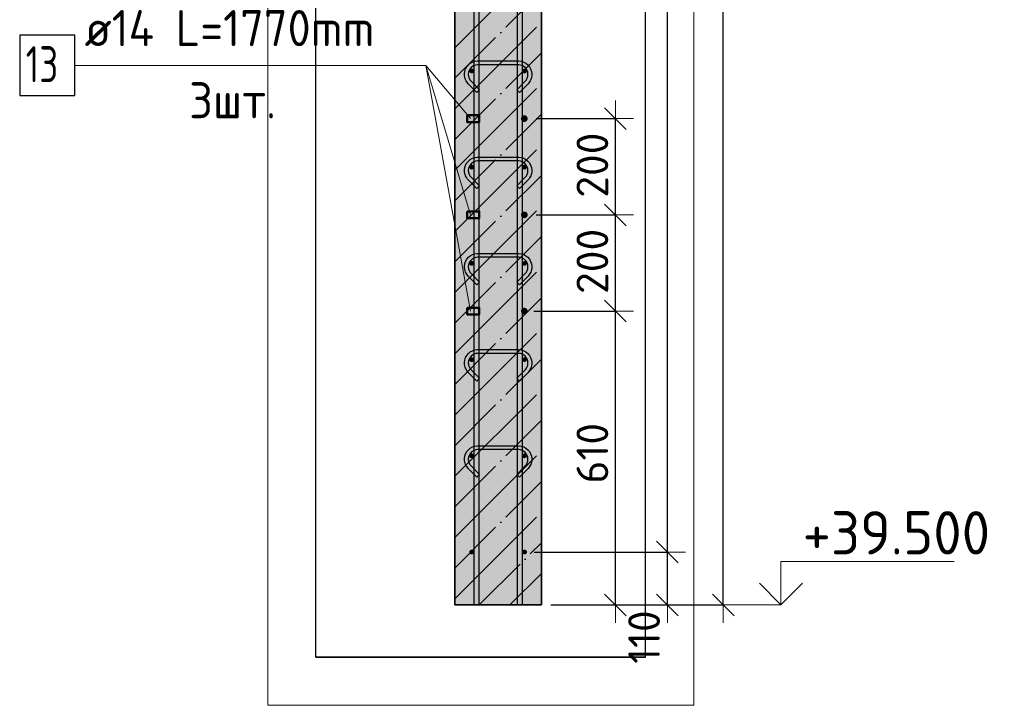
# Model space of a CAD drawing. Header units: millimetres. Extents: x 5077 to 50019, y 6526 to 90933.
# Tile 32 of 60: x 37473 to 39521, y 30227 to 31652. Entities that reach past the tile are written whole.
import ezdxf

# ---------------------------------------------------------------- set-up
doc = ezdxf.new("R2010")
doc.units = ezdxf.units.MM
doc.header["$PDMODE"] = 65
doc.linetypes.add('______11', pattern=[150, 120, -15, 0, -15])
doc.linetypes.add('______5', pattern=[330, 240, -30, 30, -30])
for name, color, linetype, lineweight in [('Standard', 7, 'Continuous', 25), ('Арм.стержн. вертикальными 1', 22, 'Continuous', 35), ('Арм.стержн.горизонт. 1', 180, 'Continuous', 35), ('Арм.стержн.горизонт. 2', 202, 'Continuous', 35), ('Высотная отметки_ общее', 7, 'Continuous', 13), ('Размерная линия_ общее', 7, 'Continuous', 13)]:
    doc.layers.add(name, color=color, linetype=linetype, lineweight=lineweight)
doc.layers.add('Арм.стержн.Стяжки', color=7, linetype='Continuous', lineweight=35, true_color=0x501e0f)
doc.styles.add('ISOCPEUR', font='ISOCPEUR')
doc.dimstyles.new('DIMSTYLE_3', dxfattribs={"dimtxt": 66, "dimasz": 75, "dimexe": 0, "dimexo": 0, "dimgap": 33, "dimtad": 2, "dimdec": 0, "dimrnd": 5, "dimzin": 12, "dimdsep": 46, "dimtxsty": 'ISOCPEUR', "dimblk1": 'ALL_ML_STRICH', "dimblk2": 'ALL_ML_STRICH', "dimsah": 1, "dimcen": 0, "dimclrd": 7, "dimclre": 256, "dimclrt": 7, "dimadec": 0, "dimazin": 0, "dimtfac": 1, "dimtdec": 0, "dimtix": 1, "dimtmove": 2, "dimatfit": 3, "dimfxl": 0, "dimtvp": 1.2, "dimtzin": 0, "dimlwd": 0, "dimlwe": -3, "dimarcsym": 0})
doc.dimstyles.new('DIMSTYLE_9', dxfattribs={"dimtxt": 66, "dimasz": 75, "dimexe": 0, "dimexo": 0, "dimgap": 33, "dimtad": 2, "dimdec": 0, "dimrnd": 5, "dimzin": 12, "dimdsep": 46, "dimtxsty": 'ISOCPEUR', "dimblk1": 'ALL_ML_STRICH', "dimblk2": 'ALL_ML_STRICH', "dimsah": 1, "dimcen": 0, "dimclrd": 7, "dimclre": 256, "dimclrt": 7, "dimadec": 0, "dimazin": 0, "dimtfac": 1, "dimtdec": 0, "dimtix": 1, "dimtmove": 2, "dimatfit": 3, "dimfxl": 0, "dimtzin": 0, "dimlwd": 0, "dimlwe": -3, "dimarcsym": 0})

# ---------------------------------------------------------------- blocks, each defined once
blk = doc.blocks.new('ALL_ML_STRICH')
at = {"color": 0, "linetype": 'ByBlock', "lineweight": -2}
for p, q in [((-0.3, -0.3), (0.3, 0.3)), ((0, -0.5), (0, 0.5)), ((-1, 0), (0.5, 0))]:
    blk.add_line(p, q, dxfattribs=at)
blk = doc.blocks.new('*D164')
at = {"layer": 'DEFPOINTS', "color": 7, "linetype": 'Continuous', "lineweight": 13, "transparency": 33554687}
for p in [(38522.4, 31046.2), (38557.8, 30435.3), (38711.9, 30435.3)]:
    blk.add_point(p, dxfattribs=at)
at = {"layer": 'Размерная линия_ общее', "color": 253, "linetype": 'Continuous', "lineweight": -2, "true_color": 0xa0a0a0, "transparency": 33554687}
for p, q in [((38542.4, 31046.2), (38711.9, 31046.2)), ((38577.8, 30435.3), (38711.9, 30435.3))]:
    blk.add_line(p, q, dxfattribs=at)
at = {"layer": 'Размерная линия_ общее', "color": 7, "linetype": 'Continuous', "lineweight": -2, "transparency": 33554687}
blk.add_line((38711.9, 30435.3), (38711.9, 31046.2), dxfattribs=at)
at = {"layer": 'Размерная линия_ общее', "color": 7, "linetype": 'Continuous', "lineweight": 13, "transparency": 33554687, "xscale": 75, "yscale": 75, "zscale": 75}
for p, rotation in [((38711.9, 31046.2), 90), ((38711.9, 30435.3), 270)]:
    blk.add_blockref('ALL_ML_STRICH', p, dxfattribs=dict(at, rotation=rotation))
at = {"layer": 'Размерная линия_ общее', "color": 7, "linetype": 'Continuous', "lineweight": 13, "transparency": 33554687, "insert": (38663.9, 30750.7), "char_height": 66, "width": 198, "attachment_point": 5, "rotation": 90, "style": 'ISOCPEUR'}
blk.add_mtext('\\A1;{610}', dxfattribs=at)
blk = doc.blocks.new('*D165')
at = {"layer": 'DEFPOINTS', "color": 7, "linetype": 'Continuous', "lineweight": 13, "transparency": 33554687}
for p in [(38526.8, 31246.2), (38522.4, 31046.2), (38711.9, 31046.2)]:
    blk.add_point(p, dxfattribs=at)
at = {"layer": 'Размерная линия_ общее', "color": 253, "linetype": 'Continuous', "lineweight": -2, "true_color": 0xa0a0a0, "transparency": 33554687}
for p, q in [((38546.8, 31246.2), (38711.9, 31246.2)), ((38542.4, 31046.2), (38711.9, 31046.2))]:
    blk.add_line(p, q, dxfattribs=at)
at = {"layer": 'Размерная линия_ общее', "color": 7, "linetype": 'Continuous', "lineweight": -2, "transparency": 33554687}
blk.add_line((38711.9, 31046.2), (38711.9, 31246.2), dxfattribs=at)
at = {"layer": 'Размерная линия_ общее', "color": 7, "linetype": 'Continuous', "lineweight": 13, "transparency": 33554687, "xscale": 75, "yscale": 75, "zscale": 75}
for p, rotation in [((38711.9, 31246.2), 90), ((38711.9, 31046.2), 270)]:
    blk.add_blockref('ALL_ML_STRICH', p, dxfattribs=dict(at, rotation=rotation))
at = {"layer": 'Размерная линия_ общее', "color": 7, "linetype": 'Continuous', "lineweight": 13, "transparency": 33554687, "insert": (38663.9, 31149.5), "char_height": 66, "width": 198, "attachment_point": 5, "rotation": 90, "style": 'ISOCPEUR'}
blk.add_mtext('\\A1;{200}', dxfattribs=at)
blk = doc.blocks.new('*D166')
at = {"layer": 'DEFPOINTS', "color": 7, "linetype": 'Continuous', "lineweight": 13, "transparency": 33554687}
for p in [(38526.8, 31446.2), (38526.8, 31246.2), (38711.9, 31246.2)]:
    blk.add_point(p, dxfattribs=at)
at = {"layer": 'Размерная линия_ общее', "color": 253, "linetype": 'Continuous', "lineweight": -2, "true_color": 0xa0a0a0, "transparency": 33554687}
for p, q in [((38546.8, 31446.2), (38711.9, 31446.2)), ((38546.8, 31246.2), (38711.9, 31246.2))]:
    blk.add_line(p, q, dxfattribs=at)
at = {"layer": 'Размерная линия_ общее', "color": 7, "linetype": 'Continuous', "lineweight": -2, "transparency": 33554687}
blk.add_line((38711.9, 31246.2), (38711.9, 31446.2), dxfattribs=at)
at = {"layer": 'Размерная линия_ общее', "color": 7, "linetype": 'Continuous', "lineweight": 13, "transparency": 33554687, "xscale": 75, "yscale": 75, "zscale": 75}
for p, rotation in [((38711.9, 31446.2), 90), ((38711.9, 31246.2), 270)]:
    blk.add_blockref('ALL_ML_STRICH', p, dxfattribs=dict(at, rotation=rotation))
at = {"layer": 'Размерная линия_ общее', "color": 7, "linetype": 'Continuous', "lineweight": 13, "transparency": 33554687, "insert": (38663.9, 31349.5), "char_height": 66, "width": 198, "attachment_point": 5, "rotation": 90, "style": 'ISOCPEUR'}
blk.add_mtext('\\A1;{200}', dxfattribs=at)
blk = doc.blocks.new('*D296')
at = {"layer": 'DEFPOINTS', "color": 7, "linetype": 'Continuous', "lineweight": 13, "transparency": 33554687}
for p in [(38774.7, 34835.3), (38557.8, 30435.3), (38936.2, 30435.3)]:
    blk.add_point(p, dxfattribs=at)
at = {"layer": 'Размерная линия_ общее', "color": 253, "linetype": 'Continuous', "lineweight": -2, "true_color": 0xa0a0a0, "transparency": 33554687}
for p, q in [((38794.7, 34835.3), (38936.2, 34835.3)), ((38577.8, 30435.3), (38936.2, 30435.3))]:
    blk.add_line(p, q, dxfattribs=at)
at = {"layer": 'Размерная линия_ общее', "color": 7, "linetype": 'Continuous', "lineweight": -2, "transparency": 33554687}
blk.add_line((38936.2, 30435.3), (38936.2, 34835.3), dxfattribs=at)
at = {"layer": 'Размерная линия_ общее', "color": 7, "linetype": 'Continuous', "lineweight": 13, "transparency": 33554687, "xscale": 75, "yscale": 75, "zscale": 75}
for p, rotation in [((38936.2, 34835.3), 90), ((38936.2, 30435.3), 270)]:
    blk.add_blockref('ALL_ML_STRICH', p, dxfattribs=dict(at, rotation=rotation))
at = {"layer": 'Размерная линия_ общее', "color": 7, "linetype": 'Continuous', "lineweight": 13, "transparency": 33554687, "insert": (38888.2, 32632), "char_height": 66, "width": 264, "attachment_point": 5, "rotation": 90, "style": 'ISOCPEUR'}
blk.add_mtext('\\A1;{4400}', dxfattribs=at)
blk = doc.blocks.new('*D301')
at = {"layer": 'DEFPOINTS', "color": 7, "linetype": 'Continuous', "lineweight": 13, "transparency": 33554687}
for p in [(38522.8, 30545.3), (38557.8, 30435.3), (38819.8, 30435.3)]:
    blk.add_point(p, dxfattribs=at)
at = {"layer": 'Размерная линия_ общее', "color": 253, "linetype": 'Continuous', "lineweight": -2, "true_color": 0xa0a0a0, "transparency": 33554687}
for p, q in [((38542.8, 30545.3), (38819.8, 30545.3)), ((38577.8, 30435.3), (38819.8, 30435.3))]:
    blk.add_line(p, q, dxfattribs=at)
at = {"layer": 'Размерная линия_ общее', "color": 7, "linetype": 'Continuous', "lineweight": -2, "transparency": 33554687}
blk.add_line((38819.8, 30435.3), (38819.8, 30545.3), dxfattribs=at)
at = {"layer": 'Размерная линия_ общее', "color": 7, "linetype": 'Continuous', "lineweight": 13, "transparency": 33554687, "xscale": 75, "yscale": 75, "zscale": 75}
for p, rotation in [((38819.8, 30545.3), 90), ((38819.8, 30435.3), 270)]:
    blk.add_blockref('ALL_ML_STRICH', p, dxfattribs=dict(at, rotation=rotation))
at = {"layer": 'Размерная линия_ общее', "color": 7, "linetype": 'Continuous', "lineweight": 13, "transparency": 33554687, "insert": (38771.4, 30368.5), "char_height": 66, "width": 198, "attachment_point": 5, "rotation": 90, "style": 'ISOCPEUR'}
blk.add_mtext('\\A1;{110}', dxfattribs=at)
blk = doc.blocks.new('*D302')
at = {"layer": 'DEFPOINTS', "color": 7, "linetype": 'Continuous', "lineweight": 13, "transparency": 33554687}
for p in [(38522.8, 34745.3), (38522.8, 30545.3), (38819.8, 30545.3)]:
    blk.add_point(p, dxfattribs=at)
at = {"layer": 'Размерная линия_ общее', "color": 253, "linetype": 'Continuous', "lineweight": -2, "true_color": 0xa0a0a0, "transparency": 33554687}
for p, q in [((38542.8, 34745.3), (38819.8, 34745.3)), ((38542.8, 30545.3), (38819.8, 30545.3))]:
    blk.add_line(p, q, dxfattribs=at)
at = {"layer": 'Размерная линия_ общее', "color": 7, "linetype": 'Continuous', "lineweight": -2, "transparency": 33554687}
blk.add_line((38819.8, 30545.3), (38819.8, 34745.3), dxfattribs=at)
at = {"layer": 'Размерная линия_ общее', "color": 7, "linetype": 'Continuous', "lineweight": 13, "transparency": 33554687, "xscale": 75, "yscale": 75, "zscale": 75}
for p, rotation in [((38819.8, 34745.3), 90), ((38819.8, 30545.3), 270)]:
    blk.add_blockref('ALL_ML_STRICH', p, dxfattribs=dict(at, rotation=rotation))
at = {"layer": 'Размерная линия_ общее', "color": 7, "linetype": 'Continuous', "lineweight": 13, "transparency": 33554687, "insert": (38738.8, 32420.3), "char_height": 66, "width": 3.3, "attachment_point": 1, "rotation": 90, "line_spacing_factor": 0.60241, "style": 'ISOCPEUR'}
blk.add_mtext('\\W0.91;21х200=4200', dxfattribs=at)
blk = doc.blocks.new('COMPLEX_ELEVATIONDIM_5')
at = {"layer": 'Высотная отметки_ общее', "color": 7, "linetype": 'Continuous', "lineweight": 13, "transparency": 33554687}
for p, q in [((39056.2, 30435.3), (39056.2, 30525.3)), ((39056.2, 30525.3), (39416.2, 30525.3)), ((39056.2, 30435.3), (39011.2, 30480.3)), ((39056.2, 30435.3), (39101.2, 30480.3)), ((39056.2, 30435.3), (39056.2, 30435.3)), ((39056.2, 30435.3), (39056.2, 30435.3)), ((39056.2, 30435.3), (39056.2, 30435.3)), ((39056.2, 30435.3), (39056.2, 30435.3))]:
    blk.add_line(p, q, dxfattribs=at)
blk.add_lwpolyline([(39056.2, 30435.3), (38996.2, 30435.3), (38996.2, 30435.3), (38950.1, 30435.3)], dxfattribs=at)
at = {"layer": 'Высотная отметки_ общее', "color": 7, "linetype": 'Continuous', "lineweight": 13, "transparency": 33554687, "insert": (39101.2, 30540.3), "char_height": 90, "width": 447.716, "attachment_point": 7, "style": 'ISOCPEUR'}
blk.add_mtext('\\W0.96;+39.500', dxfattribs=at)

msp = doc.modelspace()

# ---------------------------------------------------------------- hatches: boundary and pattern name
at = {"layer": 'Standard', "linetype": 'Continuous', "lineweight": -3, "true_color": 0xc7c7c7, "transparency": 33554687}
msp.add_hatch(color=9, dxfattribs=at).paths.add_polyline_path([(38377.8, 34835.3), (38377.8, 30435.3), (38557.8, 30435.3), (38557.8, 34835.3)])
at = {"layer": 'Арм.стержн.горизонт. 1', "linetype": 'Continuous', "lineweight": 50, "transparency": 33554687}
for points in [[(38417.8, 31545.3), (38417.5, 31547.2), (38416.4, 31548.8), (38414.8, 31549.9), (38412.8, 31550.3), (38410.9, 31549.9), (38409.3, 31548.8), (38408.2, 31547.2), (38407.8, 31545.3), (38408.2, 31543.4), (38409.3, 31541.8), (38410.9, 31540.7), (38412.8, 31540.3), (38414.8, 31540.7), (38416.4, 31541.8), (38417.5, 31543.4)], [(38527.8, 31545.3), (38527.5, 31547.2), (38526.4, 31548.8), (38524.8, 31549.9), (38522.8, 31550.3), (38520.9, 31549.9), (38519.3, 31548.8), (38518.2, 31547.2), (38517.8, 31545.3), (38518.2, 31543.4), (38519.3, 31541.8), (38520.9, 31540.7), (38522.8, 31540.3), (38524.8, 31540.7), (38526.4, 31541.8), (38527.5, 31543.4)], [(38417.8, 31345.3), (38417.5, 31347.2), (38416.4, 31348.8), (38414.8, 31349.9), (38412.8, 31350.3), (38410.9, 31349.9), (38409.3, 31348.8), (38408.2, 31347.2), (38407.8, 31345.3), (38408.2, 31343.4), (38409.3, 31341.8), (38410.9, 31340.7), (38412.8, 31340.3), (38414.8, 31340.7), (38416.4, 31341.8), (38417.5, 31343.4)], [(38527.8, 31345.3), (38527.5, 31347.2), (38526.4, 31348.8), (38524.8, 31349.9), (38522.8, 31350.3), (38520.9, 31349.9), (38519.3, 31348.8), (38518.2, 31347.2), (38517.8, 31345.3), (38518.2, 31343.4), (38519.3, 31341.8), (38520.9, 31340.7), (38522.8, 31340.3), (38524.8, 31340.7), (38526.4, 31341.8), (38527.5, 31343.4)], [(38417.8, 31145.3), (38417.5, 31147.2), (38416.4, 31148.8), (38414.8, 31149.9), (38412.8, 31150.3), (38410.9, 31149.9), (38409.3, 31148.8), (38408.2, 31147.2), (38407.8, 31145.3), (38408.2, 31143.4), (38409.3, 31141.8), (38410.9, 31140.7), (38412.8, 31140.3), (38414.8, 31140.7), (38416.4, 31141.8), (38417.5, 31143.4)], [(38527.8, 31145.3), (38527.5, 31147.2), (38526.4, 31148.8), (38524.8, 31149.9), (38522.8, 31150.3), (38520.9, 31149.9), (38519.3, 31148.8), (38518.2, 31147.2), (38517.8, 31145.3), (38518.2, 31143.4), (38519.3, 31141.8), (38520.9, 31140.7), (38522.8, 31140.3), (38524.8, 31140.7), (38526.4, 31141.8), (38527.5, 31143.4)], [(38417.8, 30945.3), (38417.5, 30947.2), (38416.4, 30948.8), (38414.8, 30949.9), (38412.8, 30950.3), (38410.9, 30949.9), (38409.3, 30948.8), (38408.2, 30947.2), (38407.8, 30945.3), (38408.2, 30943.4), (38409.3, 30941.8), (38410.9, 30940.7), (38412.8, 30940.3), (38414.8, 30940.7), (38416.4, 30941.8), (38417.5, 30943.4)], [(38527.8, 30945.3), (38527.5, 30947.2), (38526.4, 30948.8), (38524.8, 30949.9), (38522.8, 30950.3), (38520.9, 30949.9), (38519.3, 30948.8), (38518.2, 30947.2), (38517.8, 30945.3), (38518.2, 30943.4), (38519.3, 30941.8), (38520.9, 30940.7), (38522.8, 30940.3), (38524.8, 30940.7), (38526.4, 30941.8), (38527.5, 30943.4)], [(38417.8, 30745.3), (38417.5, 30747.2), (38416.4, 30748.8), (38414.8, 30749.9), (38412.8, 30750.3), (38410.9, 30749.9), (38409.3, 30748.8), (38408.2, 30747.2), (38407.8, 30745.3), (38408.2, 30743.4), (38409.3, 30741.8), (38410.9, 30740.7), (38412.8, 30740.3), (38414.8, 30740.7), (38416.4, 30741.8), (38417.5, 30743.4)], [(38527.8, 30745.3), (38527.5, 30747.2), (38526.4, 30748.8), (38524.8, 30749.9), (38522.8, 30750.3), (38520.9, 30749.9), (38519.3, 30748.8), (38518.2, 30747.2), (38517.8, 30745.3), (38518.2, 30743.4), (38519.3, 30741.8), (38520.9, 30740.7), (38522.8, 30740.3), (38524.8, 30740.7), (38526.4, 30741.8), (38527.5, 30743.4)], [(38417.8, 30545.3), (38417.5, 30547.2), (38416.4, 30548.8), (38414.8, 30549.9), (38412.8, 30550.3), (38410.9, 30549.9), (38409.3, 30548.8), (38408.2, 30547.2), (38407.8, 30545.3), (38408.2, 30543.4), (38409.3, 30541.8), (38410.9, 30540.7), (38412.8, 30540.3), (38414.8, 30540.7), (38416.4, 30541.8), (38417.5, 30543.4)], [(38527.8, 30545.3), (38527.5, 30547.2), (38526.4, 30548.8), (38524.8, 30549.9), (38522.8, 30550.3), (38520.9, 30549.9), (38519.3, 30548.8), (38518.2, 30547.2), (38517.8, 30545.3), (38518.2, 30543.4), (38519.3, 30541.8), (38520.9, 30540.7), (38522.8, 30540.3), (38524.8, 30540.7), (38526.4, 30541.8), (38527.5, 30543.4)]]:
    msp.add_hatch(color=4, dxfattribs=at).paths.add_polyline_path(points)
at = {"layer": 'Арм.стержн.горизонт. 2', "linetype": 'Continuous', "lineweight": 50, "transparency": 33554687}
for points in [[(38529.4, 31446.2), (38528.8, 31448.9), (38527.3, 31451.2), (38525, 31452.7), (38522.4, 31453.2), (38519.7, 31452.7), (38517.4, 31451.2), (38515.9, 31448.9), (38515.4, 31446.2), (38515.9, 31443.5), (38517.4, 31441.3), (38519.7, 31439.7), (38522.4, 31439.2), (38525, 31439.7), (38527.3, 31441.3), (38528.8, 31443.5)], [(38529.4, 31246.2), (38528.8, 31248.9), (38527.3, 31251.2), (38525, 31252.7), (38522.4, 31253.2), (38519.7, 31252.7), (38517.4, 31251.2), (38515.9, 31248.9), (38515.4, 31246.2), (38515.9, 31243.5), (38517.4, 31241.3), (38519.7, 31239.7), (38522.4, 31239.2), (38525, 31239.7), (38527.3, 31241.3), (38528.8, 31243.5)], [(38529.4, 31046.2), (38528.8, 31048.9), (38527.3, 31051.2), (38525, 31052.7), (38522.4, 31053.2), (38519.7, 31052.7), (38517.4, 31051.2), (38515.9, 31048.9), (38515.4, 31046.2), (38515.9, 31043.5), (38517.4, 31041.3), (38519.7, 31039.7), (38522.4, 31039.2), (38525, 31039.7), (38527.3, 31041.3), (38528.8, 31043.5)]]:
    msp.add_hatch(color=7, dxfattribs=at).paths.add_polyline_path(points)

# ---------------------------------------------------------------- linework, layer by layer
at = {"layer": 'Standard', "color": 52, "linetype": 'Continuous', "lineweight": -3, "transparency": 33554687}
for p, q in [((38088.6, 30326.7), (38088.6, 35147.4)), ((38088.6, 30326.7), (38088.6, 35147.4)), ((38774.7, 30326.7), (38774.7, 35147.4)), ((38774.7, 30326.7), (38774.7, 35147.4)), ((38088.6, 30326.7), (38774.7, 30326.7)), ((38774.7, 30326.7), (38088.6, 30326.7))]:
    msp.add_line(p, q, dxfattribs=at)
at = {"layer": 'Standard', "color": 7, "linetype": 'Continuous', "lineweight": 35, "transparency": 33554687}
for p, q in [((38377.8, 34835.3), (38377.8, 30435.3)), ((38557.8, 30435.3), (38557.8, 34835.3)), ((38377.8, 30435.3), (38557.8, 30435.3))]:
    msp.add_line(p, q, dxfattribs=at)
at = {"layer": 'Standard', "color": 253, "linetype": '______5', "lineweight": -3, "true_color": 0xababab, "transparency": 33554687}
for p, q in [((38377.8, 31593.7), (38557.8, 31773.7)), ((38377.8, 31466.4), (38557.8, 31646.4)), ((38377.8, 31339.1), (38557.8, 31519.1)), ((38377.8, 31211.8), (38557.8, 31391.8)), ((38377.8, 31084.6), (38557.8, 31264.6)), ((38377.8, 30957.3), (38557.8, 31137.3)), ((38377.8, 30830), (38557.8, 31010)), ((38377.8, 30702.7), (38557.8, 30882.7)), ((38377.8, 30575.4), (38557.8, 30755.4)), ((38377.8, 30448.2), (38557.8, 30628.2)), ((38492.3, 30435.3), (38557.8, 30500.9))]:
    msp.add_line(p, q, dxfattribs=at)
at = {"layer": 'Standard', "color": 253, "linetype": '______11', "lineweight": -3, "true_color": 0xababab, "transparency": 33554687}
for p, q in [((38377.8, 31530), (38557.8, 31710)), ((38377.8, 31402.8), (38557.8, 31582.8)), ((38377.8, 31275.5), (38557.8, 31455.5)), ((38377.8, 31148.2), (38557.8, 31328.2)), ((38377.8, 31020.9), (38557.8, 31200.9)), ((38377.8, 30893.6), (38557.8, 31073.6)), ((38377.8, 30766.4), (38557.8, 30946.4)), ((38377.8, 30639.1), (38557.8, 30819.1)), ((38377.8, 30511.8), (38557.8, 30691.8)), ((38428.6, 30435.3), (38557.8, 30564.5)), ((38555.9, 30435.3), (38557.8, 30437.2))]:
    msp.add_line(p, q, dxfattribs=at)
at = {"layer": 'Standard', "color": 7, "linetype": 'Continuous', "lineweight": 13, "transparency": 33554687}
msp.add_lwpolyline([(37988.6, 30226.7), (38874.7, 30226.7), (38874.7, 35247.4), (37988.6, 35247.4), (37988.6, 30226.7)], dxfattribs=at)
at = {"layer": 'Арм.стержн. вертикальными 1', "color": 4, "linetype": 'Continuous', "lineweight": 25, "transparency": 33554687}
for points in [[(38417.8, 30435.3), (38417.8, 34956.3), (38417.2, 34960.8), (38415.7, 34965.4), (38413.4, 34969.5), (38410.5, 34973), (38407.1, 34975.8), (38402.9, 34978.2), (38398.3, 34979.7), (38393.8, 34980.3), (38117.8, 34980.3), (38117.8, 34990.3), (38394.5, 34990.3), (38400.6, 34989.4), (38406.9, 34987.4), (38412.8, 34984.1), (38417.6, 34980.1), (38421.6, 34975.2), (38424.9, 34969.4), (38427, 34963.1), (38427.8, 34956.9), (38427.8, 30435.3), (38417.8, 30435.3)], [(38417.8, 30435.3), (38417.8, 34956.3), (38417.2, 34960.8), (38415.7, 34965.4), (38413.4, 34969.5), (38410.5, 34973), (38407.1, 34975.8), (38402.9, 34978.2), (38398.3, 34979.7), (38393.8, 34980.3), (38117.8, 34980.3), (38117.8, 34990.3), (38394.5, 34990.3), (38400.6, 34989.4), (38406.9, 34987.4), (38412.8, 34984.1), (38417.6, 34980.1), (38421.6, 34975.2), (38424.9, 34969.4), (38427, 34963.1), (38427.8, 34956.9), (38427.8, 30435.3), (38417.8, 30435.3)], [(38507.8, 30435.3), (38507.8, 34956.9), (38508.7, 34963.1), (38510.8, 34969.4), (38514.1, 34975.2), (38518.1, 34980.1), (38522.9, 34984.1), (38528.7, 34987.4), (38535.1, 34989.4), (38541.2, 34990.3), (38779.7, 34990.3), (38779.7, 34980.3), (38541.9, 34980.3), (38537.4, 34979.7), (38532.8, 34978.2), (38528.6, 34975.8), (38525.2, 34973), (38522.3, 34969.5), (38520, 34965.4), (38518.5, 34960.8), (38517.8, 34956.3), (38517.8, 30435.3), (38507.8, 30435.3)], [(38507.8, 30435.3), (38507.8, 34956.9), (38508.7, 34963.1), (38510.8, 34969.4), (38514.1, 34975.2), (38518.1, 34980.1), (38522.9, 34984.1), (38528.7, 34987.4), (38535.1, 34989.4), (38541.2, 34990.3), (38779.7, 34990.3), (38779.7, 34980.3), (38541.9, 34980.3), (38537.4, 34979.7), (38532.8, 34978.2), (38528.6, 34975.8), (38525.2, 34973), (38522.3, 34969.5), (38520, 34965.4), (38518.5, 34960.8), (38517.8, 34956.3), (38517.8, 30435.3), (38507.8, 30435.3)]]:
    msp.add_lwpolyline(points, dxfattribs=at)
at = {"layer": 'Арм.стержн.горизонт. 1', "color": 52, "linetype": 'Continuous', "lineweight": 25, "transparency": 33554687}
for p, q in [((38377.8, 30435.3), (38377.8, 30435.3)), ((38557.8, 30435.3), (38557.8, 30435.3))]:
    msp.add_line(p, q, dxfattribs=at)
at = {"layer": 'Арм.стержн.горизонт. 2', "color": 7, "linetype": 'Continuous', "lineweight": 13, "transparency": 33554687}
for p, q in [((37587.6, 31556.9), (38317.6, 31556.9)), ((38317.6, 31556.9), (38410.1, 31446.2)), ((38317.6, 31556.9), (38410.1, 31046.2)), ((38317.6, 31556.9), (38410.1, 31246.2))]:
    msp.add_line(p, q, dxfattribs=at)
at = {"layer": 'Арм.стержн.горизонт. 2', "color": 7, "linetype": 'Continuous', "lineweight": 25, "transparency": 33554687}
msp.add_lwpolyline([(37472.6, 31494.4), (37587.6, 31494.4), (37587.6, 31619.4), (37472.6, 31619.4), (37472.6, 31494.4)], dxfattribs=at)
at = {"layer": 'Арм.стержн.горизонт. 2', "color": 7, "linetype": 'Continuous', "lineweight": 50, "transparency": 33554687}
for points in [[(38403.1, 31453.2), (38428.7, 31453.2), (38428.7, 31439.2), (38403.1, 31439.2), (38403.1, 31453.2)], [(38403.1, 31253.2), (38428.7, 31253.2), (38428.7, 31239.2), (38403.1, 31239.2), (38403.1, 31253.2)], [(38403.1, 31053.2), (38428.7, 31053.2), (38428.7, 31039.2), (38403.1, 31039.2), (38403.1, 31053.2)]]:
    msp.add_lwpolyline(points, dxfattribs=at)
at = {"layer": 'Арм.стержн.Стяжки', "color": 40, "linetype": 'Continuous', "lineweight": 25, "transparency": 33554687}
for points in [[(38506.4, 31506.4), (38524.3, 31524.3), (38525.5, 31525.7), (38526.6, 31527.2), (38527.5, 31528.8), (38528.3, 31530.5), (38528.9, 31532.2), (38529.4, 31534), (38529.7, 31535.9), (38529.8, 31537.8), (38529.8, 31538.9), (38529.3, 31542.5), (38528.1, 31546.2), (38526.3, 31549.6), (38524, 31552.3), (38521.2, 31554.6), (38517.9, 31556.5), (38514.2, 31557.7), (38510.6, 31558.2), (38425.1, 31558.2), (38421.5, 31557.7), (38417.8, 31556.5), (38414.4, 31554.6), (38411.7, 31552.3), (38409.4, 31549.6), (38407.6, 31546.2), (38406.3, 31542.5), (38405.8, 31538.9), (38405.8, 31537.8), (38406, 31535.9), (38406.3, 31534), (38406.7, 31532.2), (38407.4, 31530.5), (38408.1, 31528.8), (38409.1, 31527.2), (38410.2, 31525.7), (38411.4, 31524.3), (38429.3, 31506.4), (38423.6, 31500.8), (38405.6, 31518.8), (38403.9, 31520.7), (38402.4, 31522.9), (38401.1, 31525.1), (38400, 31527.4), (38399.1, 31529.9), (38398.4, 31532.4), (38398, 31535), (38397.8, 31537.5), (38397.8, 31539.5), (38398.5, 31544.4), (38400.2, 31549.4), (38402.8, 31554.1), (38406, 31558), (38409.9, 31561.2), (38414.6, 31563.8), (38419.6, 31565.5), (38424.5, 31566.2), (38511.2, 31566.2), (38516, 31565.5), (38521.1, 31563.8), (38525.8, 31561.2), (38529.7, 31558), (38532.9, 31554.1), (38535.5, 31549.4), (38537.2, 31544.4), (38537.8, 31539.5), (38537.8, 31537.5), (38537.7, 31535), (38537.2, 31532.4), (38536.6, 31529.9), (38535.7, 31527.4), (38534.6, 31525.1), (38533.3, 31522.9), (38531.8, 31520.7), (38530.1, 31518.8), (38512.1, 31500.8), (38506.4, 31506.4)], [(38506.4, 31306.4), (38524.3, 31324.3), (38525.5, 31325.7), (38526.6, 31327.2), (38527.5, 31328.8), (38528.3, 31330.5), (38528.9, 31332.2), (38529.4, 31334), (38529.7, 31335.9), (38529.8, 31337.8), (38529.8, 31338.9), (38529.3, 31342.5), (38528.1, 31346.2), (38526.3, 31349.6), (38524, 31352.3), (38521.2, 31354.6), (38517.9, 31356.5), (38514.2, 31357.7), (38510.6, 31358.2), (38425.1, 31358.2), (38421.5, 31357.7), (38417.8, 31356.5), (38414.4, 31354.6), (38411.7, 31352.3), (38409.4, 31349.6), (38407.6, 31346.2), (38406.3, 31342.5), (38405.8, 31338.9), (38405.8, 31337.8), (38406, 31335.9), (38406.3, 31334), (38406.7, 31332.2), (38407.4, 31330.5), (38408.1, 31328.8), (38409.1, 31327.2), (38410.2, 31325.7), (38411.4, 31324.3), (38429.3, 31306.4), (38423.6, 31300.8), (38405.6, 31318.8), (38403.9, 31320.7), (38402.4, 31322.9), (38401.1, 31325.1), (38400, 31327.4), (38399.1, 31329.9), (38398.4, 31332.4), (38398, 31335), (38397.8, 31337.5), (38397.8, 31339.5), (38398.5, 31344.4), (38400.2, 31349.4), (38402.8, 31354.1), (38406, 31358), (38409.9, 31361.2), (38414.6, 31363.8), (38419.6, 31365.5), (38424.5, 31366.2), (38511.2, 31366.2), (38516, 31365.5), (38521.1, 31363.8), (38525.8, 31361.2), (38529.7, 31358), (38532.9, 31354.1), (38535.5, 31349.4), (38537.2, 31344.4), (38537.8, 31339.5), (38537.8, 31337.5), (38537.7, 31335), (38537.2, 31332.4), (38536.6, 31329.9), (38535.7, 31327.4), (38534.6, 31325.1), (38533.3, 31322.9), (38531.8, 31320.7), (38530.1, 31318.8), (38512.1, 31300.8), (38506.4, 31306.4)], [(38506.4, 31106.4), (38524.3, 31124.3), (38525.5, 31125.7), (38526.6, 31127.2), (38527.5, 31128.8), (38528.3, 31130.5), (38528.9, 31132.2), (38529.4, 31134), (38529.7, 31135.9), (38529.8, 31137.8), (38529.8, 31138.9), (38529.3, 31142.5), (38528.1, 31146.2), (38526.3, 31149.6), (38524, 31152.3), (38521.2, 31154.6), (38517.9, 31156.5), (38514.2, 31157.7), (38510.6, 31158.2), (38425.1, 31158.2), (38421.5, 31157.7), (38417.8, 31156.5), (38414.4, 31154.6), (38411.7, 31152.3), (38409.4, 31149.6), (38407.6, 31146.2), (38406.3, 31142.5), (38405.8, 31138.9), (38405.8, 31137.8), (38406, 31135.9), (38406.3, 31134), (38406.7, 31132.2), (38407.4, 31130.5), (38408.1, 31128.8), (38409.1, 31127.2), (38410.2, 31125.7), (38411.4, 31124.3), (38429.3, 31106.4), (38423.6, 31100.8), (38405.6, 31118.8), (38403.9, 31120.7), (38402.4, 31122.9), (38401.1, 31125.1), (38400, 31127.4), (38399.1, 31129.9), (38398.4, 31132.4), (38398, 31135), (38397.8, 31137.5), (38397.8, 31139.5), (38398.5, 31144.4), (38400.2, 31149.4), (38402.8, 31154.1), (38406, 31158), (38409.9, 31161.2), (38414.6, 31163.8), (38419.6, 31165.5), (38424.5, 31166.2), (38511.2, 31166.2), (38516, 31165.5), (38521.1, 31163.8), (38525.8, 31161.2), (38529.7, 31158), (38532.9, 31154.1), (38535.5, 31149.4), (38537.2, 31144.4), (38537.8, 31139.5), (38537.8, 31137.5), (38537.7, 31135), (38537.2, 31132.4), (38536.6, 31129.9), (38535.7, 31127.4), (38534.6, 31125.1), (38533.3, 31122.9), (38531.8, 31120.7), (38530.1, 31118.8), (38512.1, 31100.8), (38506.4, 31106.4)], [(38506.4, 30906.4), (38524.3, 30924.3), (38525.5, 30925.7), (38526.6, 30927.2), (38527.5, 30928.8), (38528.3, 30930.5), (38528.9, 30932.2), (38529.4, 30934), (38529.7, 30935.9), (38529.8, 30937.8), (38529.8, 30938.9), (38529.3, 30942.5), (38528.1, 30946.2), (38526.3, 30949.6), (38524, 30952.3), (38521.2, 30954.6), (38517.9, 30956.5), (38514.2, 30957.7), (38510.6, 30958.2), (38425.1, 30958.2), (38421.5, 30957.7), (38417.8, 30956.5), (38414.4, 30954.6), (38411.7, 30952.3), (38409.4, 30949.6), (38407.6, 30946.2), (38406.3, 30942.5), (38405.8, 30938.9), (38405.8, 30937.8), (38406, 30935.9), (38406.3, 30934), (38406.7, 30932.2), (38407.4, 30930.5), (38408.1, 30928.8), (38409.1, 30927.2), (38410.2, 30925.7), (38411.4, 30924.3), (38429.3, 30906.4), (38423.6, 30900.8), (38405.6, 30918.8), (38403.9, 30920.7), (38402.4, 30922.9), (38401.1, 30925.1), (38400, 30927.4), (38399.1, 30929.9), (38398.4, 30932.4), (38398, 30935), (38397.8, 30937.5), (38397.8, 30939.5), (38398.5, 30944.4), (38400.2, 30949.4), (38402.8, 30954.1), (38406, 30958), (38409.9, 30961.2), (38414.6, 30963.8), (38419.6, 30965.5), (38424.5, 30966.2), (38511.2, 30966.2), (38516, 30965.5), (38521.1, 30963.8), (38525.8, 30961.2), (38529.7, 30958), (38532.9, 30954.1), (38535.5, 30949.4), (38537.2, 30944.4), (38537.8, 30939.5), (38537.8, 30937.5), (38537.7, 30935), (38537.2, 30932.4), (38536.6, 30929.9), (38535.7, 30927.4), (38534.6, 30925.1), (38533.3, 30922.9), (38531.8, 30920.7), (38530.1, 30918.8), (38512.1, 30900.8), (38506.4, 30906.4)], [(38506.4, 30706.4), (38524.3, 30724.3), (38525.5, 30725.7), (38526.6, 30727.2), (38527.5, 30728.8), (38528.3, 30730.5), (38528.9, 30732.2), (38529.4, 30734), (38529.7, 30735.9), (38529.8, 30737.8), (38529.8, 30738.9), (38529.3, 30742.5), (38528.1, 30746.2), (38526.3, 30749.6), (38524, 30752.3), (38521.2, 30754.6), (38517.9, 30756.5), (38514.2, 30757.7), (38510.6, 30758.2), (38425.1, 30758.2), (38421.5, 30757.7), (38417.8, 30756.5), (38414.4, 30754.6), (38411.7, 30752.3), (38409.4, 30749.6), (38407.6, 30746.2), (38406.3, 30742.5), (38405.8, 30738.9), (38405.8, 30737.8), (38406, 30735.9), (38406.3, 30734), (38406.7, 30732.2), (38407.4, 30730.5), (38408.1, 30728.8), (38409.1, 30727.2), (38410.2, 30725.7), (38411.4, 30724.3), (38429.3, 30706.4), (38423.6, 30700.8), (38405.6, 30718.8), (38403.9, 30720.7), (38402.4, 30722.9), (38401.1, 30725.1), (38400, 30727.4), (38399.1, 30729.9), (38398.4, 30732.4), (38398, 30735), (38397.8, 30737.5), (38397.8, 30739.5), (38398.5, 30744.4), (38400.2, 30749.4), (38402.8, 30754.1), (38406, 30758), (38409.9, 30761.2), (38414.6, 30763.8), (38419.6, 30765.5), (38424.5, 30766.2), (38511.2, 30766.2), (38516, 30765.5), (38521.1, 30763.8), (38525.8, 30761.2), (38529.7, 30758), (38532.9, 30754.1), (38535.5, 30749.4), (38537.2, 30744.4), (38537.8, 30739.5), (38537.8, 30737.5), (38537.7, 30735), (38537.2, 30732.4), (38536.6, 30729.9), (38535.7, 30727.4), (38534.6, 30725.1), (38533.3, 30722.9), (38531.8, 30720.7), (38530.1, 30718.8), (38512.1, 30700.8), (38506.4, 30706.4)]]:
    msp.add_lwpolyline(points, dxfattribs=at)

# ---------------------------------------------------------------- block references
at = {"layer": 'Высотная отметки_ общее', "color": 7, "linetype": 'Continuous', "lineweight": 13, "transparency": 33554687}
msp.add_blockref('COMPLEX_ELEVATIONDIM_5', (0, 0), dxfattribs=at)

# ---------------------------------------------------------------- texts
at = {"layer": 'Арм.стержн.горизонт. 2', "color": 7, "linetype": 'Continuous', "lineweight": 25, "transparency": 33554687, "char_height": 75, "attachment_point": 7, "style": 'ISOCPEUR'}
for s, insert, width in [('\\W0.94;ø14 L=1770mm ', (37607.6, 31596.9), 724.941), ('\\W0.75;13', (37485.1, 31521.9), 118.07), ('\\W0.94;3шт. ', (37825.1, 31446.9), 290.322)]:
    msp.add_mtext(s, dxfattribs=dict(at, insert=insert, width=width))

# ---------------------------------------------------------------- dimensions: what is measured, and where the dimension line sits
at = {"layer": 'Размерная линия_ общее', "color": 7, "linetype": 'Continuous', "lineweight": 13, "transparency": 33554687}
for base, p1, p2, dimstyle, picture, middle in [((38936.2, 34835.3), (38577.8, 30435.3), (38794.7, 34835.3), 'DIMSTYLE_9', '*D296', (38888.2, 32632)), ((38711.9, 31446.2), (38546.8, 31246.2), (38546.8, 31446.2), 'DIMSTYLE_9', '*D166', (38663.9, 31349.5)), ((38711.9, 31246.2), (38542.4, 31046.2), (38546.8, 31246.2), 'DIMSTYLE_9', '*D165', (38663.9, 31149.5)), ((38711.9, 31046.2), (38577.8, 30435.3), (38542.4, 31046.2), 'DIMSTYLE_9', '*D164', (38663.9, 30750.7)), ((38819.8, 30545.3), (38577.8, 30435.3), (38542.8, 30545.3), 'DIMSTYLE_3', '*D301', (38771.4, 30368.5))]:
    dim = msp.add_linear_dim(base=base, p1=p1, p2=p2, angle=90, dimstyle=dimstyle, override={"dimpost": '<>', "dimclrd": 7, "dimclre": 253, "dimclrt": 7, "dimlwd": 0, "dimlwe": 65533}, dxfattribs=at)
    dim.commit()
    dim.dimension.update_dxf_attribs({"geometry": picture, "text_midpoint": middle, "dimtype": 160})
dim = msp.add_linear_dim(base=(38819.8, 34745.3), p1=(38542.8, 30545.3), p2=(38542.8, 34745.3), angle=90, text='\\W0.91;21х200=4200', dimstyle='DIMSTYLE_9', override={"dimpost": '<>', "dimclrd": 7, "dimclre": 253, "dimclrt": 7, "dimlwd": 0, "dimlwe": 65533}, dxfattribs=at)
dim.commit()
dim.dimension.update_dxf_attribs({"geometry": '*D302', "text_midpoint": (38786.8, 32645.3), "dimtype": 160})

doc.saveas('drawing.dxf')
